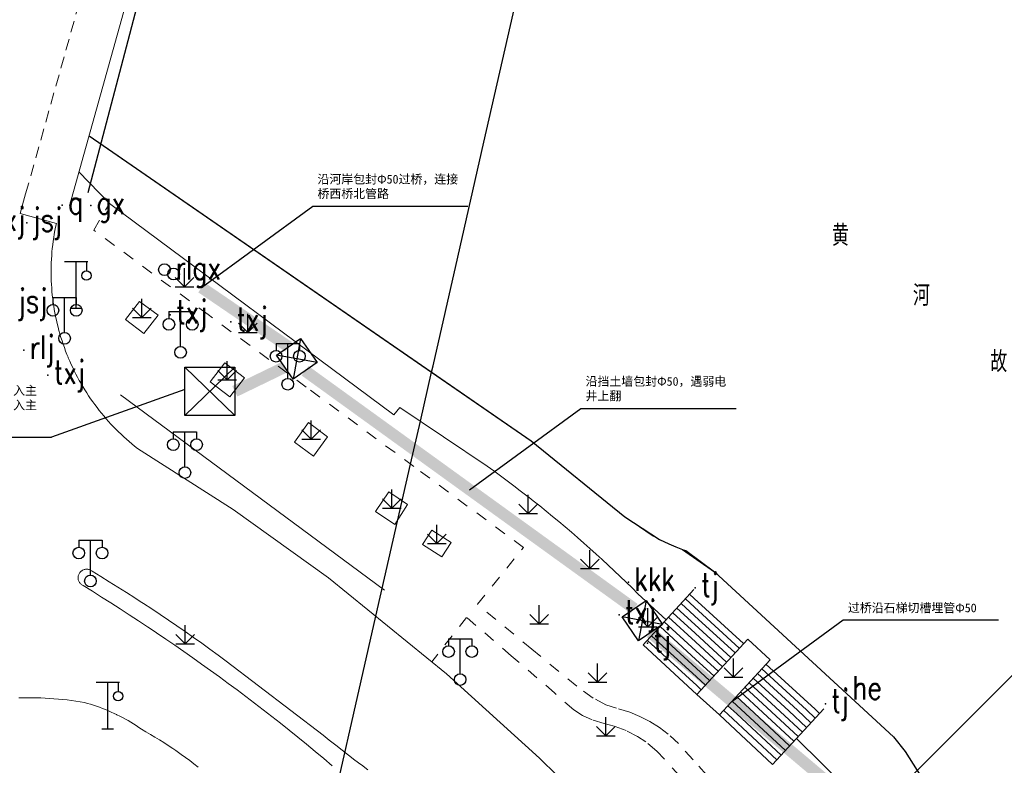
# Model space of a CAD drawing. Extents: x 39527407 to 39530665, y 3786466 to 3790957.
# Tile 40 of 113: x 39529168 to 39529252, y 3788021 to 3788085. Entities that reach past the tile are written whole.
import ezdxf
from ezdxf.enums import TextEntityAlignment as Align

# ---------------------------------------------------------------- set-up
doc = ezdxf.new("R2010")
doc.units = 0
doc.header["$PDSIZE"] = 0.2
for name, pattern in [('X0', [4, 3, -1]), ('X6', [2, 1, -1]), ('X70', [1.6, 1, -0.6])]:
    doc.linetypes.add(name, pattern=pattern)
doc.layers.get('0').update_dxf_attribs({"linetype": 'CONTINUOUS'})
for name, color, linetype in [('04-安保监控', 4, 'CONTINUOUS'), ('DLSS', 4, 'CONTINUOUS'), ('GXYZ', 2, 'CONTINUOUS'), ('JCDL_DMX_F', 30, 'CONTINUOUS'), ('JCDL_JMDD', 1, 'CONTINUOUS'), ('JCDL_JMDD_F', 231, 'CONTINUOUS'), ('JCDL_JMDX_F', 231, 'CONTINUOUS'), ('JCDL_JTD_F', 100, 'CONTINUOUS'), ('JCDL_JTX_F', 100, 'CONTINUOUS'), ('JCDL_SX_ZJ', 5, 'CONTINUOUS'), ('SXSS', 5, 'CONTINUOUS'), ('ZBTZ', 3, 'CONTINUOUS'), ('zdh', 7, 'CONTINUOUS'), ('断面线', 2, 'CONTINUOUS'), ('综合管网', 1, 'CONTINUOUS')]:
    doc.layers.add(name, color=color, linetype=linetype)
for name, color, linetype, lineweight in [('JCDL_JMDX', 1, 'CONTINUOUS', 0), ('JCDL_ZBX', 3, 'CONTINUOUS', 0), ('JCDL_ZBX_F', 7, 'CONTINUOUS', 0)]:
    doc.layers.add(name, color=color, linetype=linetype, lineweight=lineweight)
doc.styles.add('HT', font='simhei.ttf')
doc.styles.add('HZ', font='rs', dxfattribs={"width": 0.8, "bigfont": 'hztxt'})
doc.linetypes.add('10422', pattern='A,2,[150,AAA.SHX,S=1,R=0,X=0,Y=1],2,[177,AAA.SHX,S=1,R=0,X=0,Y=0.8],1e-09', length=4)
doc.linetypes.add('X35', pattern='A,2,[150,AAA.SHX,S=1,R=0,X=0,Y=1],2,[177,AAA.SHX,S=1,R=0,X=0,Y=0.8],1e-09', length=4)
doc.linetypes.add('X49', pattern='A,0,[5,symbolt.shx,S=1,R=0,X=0,Y=0],-10', length=10)
doc.linetypes.add('X67', pattern='A,1,[150,symbolx.shx,S=1,R=0,X=0,Y=1],2,[153,symbolx.shx,S=1,R=0,X=0,Y=0.8],2,[145,symbolx.shx,S=1,R=0,X=0,Y=0],0,[150,symbolx.shx,S=1,R=0,X=0,Y=1],2,[153,symbolx.shx,S=1,R=0,X=0,Y=0.8],2,[150,symbolx.shx,S=1,R=0,X=0,Y=1],0.5,-0.5,[146,symbolx.shx,S=1,R=0,X=0,Y=0],-0.5,0.5,[153,symbolx.shx,S=1,R=0,X=0,Y=0.8],1', length=12)

# ---------------------------------------------------------------- blocks, each defined once
blk = doc.blocks.new('4860000')
at = {"color": 0}
for p, q in [((-1, 4), (1, 4)), ((0, 0), (0, 4)), ((0.879, 4), (0.879, 3.2)), ((-0.5, 0), (0.5, 0))]:
    blk.add_line(p, q, dxfattribs=at)
blk.add_circle((0.879, 2.8), 0.4, dxfattribs=at)
blk = doc.blocks.new('9530003')
at = {"color": 0}
for p, q in [((0, 0), (0, 1.6)), ((-0.8, 0), (0.8, 0))]:
    blk.add_line(p, q, dxfattribs=at)
at = {"color": 0, "linetype": 'Continuous'}
for points in [[(0, 0), (-0.8, 0.8)], [(0, 0), (0.8, 0.8)]]:
    blk.add_lwpolyline(points, dxfattribs=at)
blk = doc.blocks.new('2382100')
at = {"color": 0, "linetype": 'Continuous'}
blk.add_circle((0, 0), 0.5, dxfattribs=at)
blk = doc.blocks.new('3521000')
at = {"color": 0}
for p, q in [((-1, 3.5), (1, 3.5)), ((0, 0.5), (0, 3.5))]:
    blk.add_line(p, q, dxfattribs=at)
at = {"color": 0, "linetype": 'Continuous', "flags": 128}
for points in [[(-1, 3.5), (-1, 2.9)], [(1, 3.5), (1, 2.9)]]:
    blk.add_lwpolyline(points, dxfattribs=at)
at = {"color": 0}
for centre in [(-1, 2.4), (1, 2.4), (0, 0)]:
    blk.add_circle(centre, 0.5, dxfattribs=at)
blk = doc.blocks.new('弱电井')
at = {"layer": '综合管网', "linetype": 'Continuous', "lineweight": 30}
for p, q in [((39505996.61, 3778252.25), (39506001.85, 3778241.73)), ((39506004.49, 3778249.61), (39505993.97, 3778244.37))]:
    blk.add_line(p, q, dxfattribs=at)
blk.add_lwpolyline([(39505996.61, 3778252.25), (39506004.49, 3778249.61), (39506001.85, 3778241.73), (39505993.97, 3778244.37)], close=True, dxfattribs=at)

msp = doc.modelspace()

# ---------------------------------------------------------------- linework, layer by layer
at = {"layer": '04-安保监控', "color": 2, "linetype": 'Continuous', "lineweight": 30}
for p, q in [((39529186.13142, 3788055.64794), (39529181.83071, 3788051.5038)), ((39529181.83071, 3788055.64794), (39529186.13142, 3788051.5038))]:
    msp.add_line(p, q, dxfattribs=at)
msp.add_lwpolyline([(39529181.83071, 3788055.64794), (39529186.13142, 3788055.64794), (39529186.13142, 3788051.5038), (39529181.83071, 3788051.5038)], close=True, dxfattribs=at)
at = {"layer": 'DLSS', "color": 9, "linetype": 'X70', "lineweight": 0, "elevation": -38.58}
msp.add_lwpolyline([(39529168.18887, 3788070.51001), (39529179.5542, 3788111.06391)], dxfattribs=at)
at = {"layer": 'DLSS', "color": 9, "linetype": 'Continuous', "lineweight": 20, "elevation": -38.58}
for points in [[(39529219.86, 3788014.65971), (39529212.282, 3788022.08672), (39529204.29399, 3788029.34272), (39529194.18202, 3788037.58253), (39529185.98309, 3788043.42346), (39529177.77999, 3788048.67871), (39529177.53743, 3788048.8702), (39529177.29823, 3788049.06589), (39529177.06222, 3788049.2654), (39529176.82944, 3788049.46868), (39529176.59997, 3788049.67568), (39529176.37385, 3788049.88634), (39529176.15115, 3788050.10061), (39529175.93193, 3788050.31844), (39529175.71624, 3788050.53977), (39529175.50414, 3788050.76454), (39529175.29568, 3788050.99269), (39529175.09092, 3788051.22416), (39529174.8899, 3788051.4589), (39529174.69269, 3788051.69684), (39529174.49934, 3788051.93792), (39529174.30988, 3788052.18208), (39529174.12438, 3788052.42926), (39529173.94288, 3788052.67939), (39529173.76542, 3788052.9324), (39529173.59206, 3788053.18824), (39529173.42284, 3788053.44683), (39529173.25779, 3788053.70812), (39529173.09698, 3788053.97202), (39529172.94042, 3788054.23848), (39529172.78818, 3788054.50742), (39529172.64028, 3788054.77877), (39529172.49676, 3788055.05247), (39529172.35767, 3788055.32844), (39529172.22303, 3788055.60661), (39529172.09288, 3788055.88692), (39529171.96726, 3788056.16928), (39529171.8462, 3788056.45362), (39529171.82299, 3788056.51071), (39529171.72973, 3788056.73987), (39529171.61788, 3788057.02797), (39529171.51067, 3788057.31782), (39529171.40815, 3788057.60936), (39529171.31032, 3788057.90251), (39529171.21723, 3788058.1972), (39529171.12888, 3788058.49335), (39529171.04531, 3788058.79088), (39529170.96654, 3788059.08971), (39529170.89259, 3788059.38977), (39529170.82347, 3788059.69099), (39529170.75921, 3788059.99328), (39529170.69981, 3788060.29656), (39529170.64531, 3788060.60076), (39529170.5957, 3788060.90579), (39529170.55101, 3788061.21159), (39529170.51124, 3788061.51806), (39529170.47641, 3788061.82513), (39529170.44652, 3788062.13273), (39529170.42158, 3788062.44076), (39529170.4016, 3788062.74916), (39529170.38658, 3788063.05784), (39529170.37653, 3788063.36672), (39529170.37146, 3788063.67572), (39529170.37135, 3788063.98476), (39529170.37621, 3788064.29377), (39529170.38605, 3788064.60265), (39529170.40085, 3788064.91134), (39529170.42061, 3788065.21975), (39529170.44533, 3788065.5278), (39529170.47501, 3788065.83542), (39529170.50963, 3788066.14252), (39529170.54918, 3788066.44902), (39529170.59366, 3788066.75484), (39529170.64306, 3788067.05991), (39529170.69735, 3788067.36415), (39529170.75654, 3788067.66747), (39529170.82099, 3788067.96971), (39529167.716, 3788068.82271), (39529168.18887, 3788070.51001)], [(39529167.58899, 3788027.27089), (39529167.96743, 3788027.27978), (39529168.34595, 3788027.28365), (39529168.72449, 3788027.28248), (39529169.10298, 3788027.27629), (39529169.48136, 3788027.26507), (39529169.85955, 3788027.24882), (39529170.23749, 3788027.22754), (39529170.61512, 3788027.20125), (39529170.99237, 3788027.16994), (39529171.36916, 3788027.13362), (39529171.74544, 3788027.09229), (39529172.12114, 3788027.04598), (39529172.49619, 3788026.99467), (39529172.87052, 3788026.93838), (39529173.244, 3788026.87671), (39529173.50431, 3788026.80369), (39529173.76321, 3788026.72582), (39529174.02073, 3788026.64348), (39529174.27678, 3788026.5567), (39529174.5313, 3788026.46552), (39529174.78421, 3788026.36995), (39529175.03542, 3788026.27003), (39529175.28487, 3788026.16578), (39529175.53249, 3788026.05723), (39529175.77819, 3788025.94443), (39529175.96843, 3788025.85309), (39529176.02191, 3788025.8274), (39529176.26356, 3788025.70617), (39529176.50309, 3788025.58079), (39529176.74042, 3788025.45129), (39529176.97547, 3788025.31771), (39529177.20818, 3788025.18009), (39529177.43848, 3788025.03847), (39529177.6663, 3788024.89289), (39529177.89157, 3788024.7434), (39529178.114, 3788024.58972), (39529178.50652, 3788024.36822), (39529178.89607, 3788024.1415), (39529179.28279, 3788023.91001), (39529179.66663, 3788023.67377), (39529180.04753, 3788023.43283), (39529180.42544, 3788023.18721), (39529180.8003, 3788022.93697), (39529181.0753, 3788022.74854), (39529181.17205, 3788022.68212), (39529181.54064, 3788022.42272), (39529181.906, 3788022.15881), (39529182.26809, 3788021.89041), (39529182.62684, 3788021.61758), (39529182.98221, 3788021.34035)]]:
    msp.add_lwpolyline(points, dxfattribs=at)
at = {"layer": 'DLSS', "color": 9, "linetype": 'X6', "lineweight": 0, "elevation": -38.58}
for points in [[(39529231.02466, 3788017.00718), (39529230.71902, 3788016.65687), (39529228.04512, 3788019.07666), (39529226.59751, 3788020.66073), (39529225.44626, 3788021.96854), (39529224.20543, 3788023.35111), (39529223.32129, 3788024.15387), (39529222.55635, 3788024.72648), (39529221.74601, 3788025.23282), (39529220.86799, 3788025.68172), (39529220.01234, 3788026.03283), (39529218.86996, 3788026.38082), (39529217.95058, 3788026.68032), (39529216.86103, 3788027.25646), (39529215.46088, 3788028.26327), (39529211.61325, 3788031.45021), (39529206.94999, 3788035.31271), (39529210.904, 3788040.16972), (39529201.48357, 3788047.12623), (39529192.26357, 3788053.93472), (39529183.84531, 3788060.15118), (39529174.024, 3788067.40371), (39529175.381, 3788069.67372)], [(39529224.34381, 3788020.53987), (39529222.33251, 3788022.71289), (39529221.39707, 3788023.48764), (39529220.66681, 3788023.96613), (39529219.69673, 3788024.4656), (39529218.67529, 3788024.84925), (39529217.8303, 3788025.06882), (39529216.78887, 3788025.3786), (39529215.96932, 3788025.76433), (39529215.21, 3788026.25816), (39529213.55954, 3788027.70082), (39529209.84881, 3788030.88629), (39529206.00999, 3788034.18171), (39529203.02403, 3788030.37756)]]:
    msp.add_lwpolyline(points, dxfattribs=at)
at = {"layer": 'DLSS', "color": 9, "linetype": 'Continuous', "lineweight": 0, "elevation": -38.58}
for points in [[(39529173.11, 3788036.91571), (39529173.05669, 3788036.94214), (39529173.0059, 3788036.97317), (39529172.95781, 3788037.00824), (39529172.91273, 3788037.04711), (39529172.87097, 3788037.08952), (39529172.83281, 3788037.13519), (39529172.79849, 3788037.18382), (39529172.76825, 3788037.23508), (39529172.74228, 3788037.28864), (39529172.72076, 3788037.34413), (39529172.70384, 3788037.40119), (39529172.69161, 3788037.45944), (39529172.68417, 3788037.51849), (39529172.68157, 3788037.57795), (39529172.68382, 3788037.63743), (39529172.69091, 3788037.69652), (39529172.70278, 3788037.75484), (39529172.71937, 3788037.812), (39529172.74056, 3788037.86762), (39529172.76621, 3788037.92133), (39529172.79615, 3788037.97277), (39529172.83018, 3788038.0216), (39529172.854, 3788038.05071), (39529172.86807, 3788038.0675), (39529172.90957, 3788038.11016), (39529172.95442, 3788038.14929), (39529173.0023, 3788038.18465), (39529173.0529, 3788038.21598), (39529173.10589, 3788038.24309), (39529173.1609, 3788038.26579), (39529173.21759, 3788038.28394), (39529173.27556, 3788038.29741), (39529173.33444, 3788038.30611), (39529173.39383, 3788038.30999), (39529173.45334, 3788038.30901), (39529173.51258, 3788038.30319), (39529173.57114, 3788038.29257), (39529173.62864, 3788038.27721), (39529173.6847, 3788038.25722), (39529173.73895, 3788038.23273), (39529173.79102, 3788038.2039), (39529173.84057, 3788038.17093), (39529173.887, 3788038.13372), (39529174.62695, 3788037.685), (39529175.36402, 3788037.23155), (39529176.0984, 3788036.77377), (39529176.83007, 3788036.31166), (39529177.559, 3788035.84525), (39529178.026, 3788035.54272), (39529178.28516, 3788035.37454), (39529179.00854, 3788034.89955), (39529179.72909, 3788034.42031), (39529180.44681, 3788033.93682), (39529181.16167, 3788033.44911), (39529181.87363, 3788032.95719), (39529182.58268, 3788032.46108), (39529183.28879, 3788031.96079), (39529183.99194, 3788031.45635), (39529184.6921, 3788030.94777), (39529185.389, 3788030.43472), (39529193.697, 3788024.07972), (39529194.23938, 3788023.64442), (39529194.78493, 3788023.2131), (39529195.33336, 3788022.78545), (39529195.88466, 3788022.3615), (39529196.4388, 3788021.94128), (39529196.94, 3788021.56671), (39529196.99576, 3788021.52479), (39529197.55551, 3788021.11206)], [(39529194.49042, 3788021.4454), (39529193.75842, 3788022.06414), (39529193.02298, 3788022.67879), (39529192.28412, 3788023.28932), (39529191.54187, 3788023.89572), (39529190.79624, 3788024.49797), (39529190.047, 3788025.09571), (39529189.30779, 3788025.67529), (39529188.5653, 3788026.25065), (39529187.81979, 3788026.8221), (39529187.07129, 3788027.38962), (39529186.31981, 3788027.9532), (39529185.56538, 3788028.51282), (39529184.80802, 3788029.06847), (39529184.04775, 3788029.62012), (39529183.28459, 3788030.16778), (39529182.51856, 3788030.71141), (39529181.74968, 3788031.251), (39529180.97798, 3788031.78655), (39529180.20347, 3788032.31803), (39529179.42617, 3788032.84543), (39529179.119, 3788033.05172), (39529178.64612, 3788033.36874), (39529177.86332, 3788033.88794), (39529177.07781, 3788034.40302), (39529176.2896, 3788034.91396), (39529175.49871, 3788035.42075), (39529174.70517, 3788035.92337), (39529173.909, 3788036.42181), (39529173.11, 3788036.91571)]]:
    msp.add_lwpolyline(points, dxfattribs=at)
at = {"layer": 'GXYZ', "color": 9, "linetype": 'Continuous', "elevation": -38.58, "flags": 128}
msp.add_lwpolyline([(39529173.54007, 3788070.62661), (39529195.38189, 3788153.58273)], dxfattribs=at)
at = {"layer": 'JCDL_DMX_F', "color": 9, "linetype": 'X35', "lineweight": 0, "elevation": -38.58}
for points in [[(39529172.75994, 3788072.40383), (39529175.381, 3788069.67372), (39529199.772, 3788051.54171), (39529200.27899, 3788052.19671), (39529207.789, 3788047.15871), (39529208.36107, 3788046.74441), (39529208.93018, 3788046.32603), (39529209.49652, 3788045.90391), (39529210.06007, 3788045.47808), (39529210.6208, 3788045.04854), (39529211.17869, 3788044.61532), (39529211.36899, 3788044.46571), (39529211.73372, 3788044.17844), (39529212.28587, 3788043.73792), (39529212.8351, 3788043.29377), (39529213.38139, 3788042.84602), (39529213.92473, 3788042.39467), (39529214.46508, 3788041.93977), (39529215.00243, 3788041.48131), (39529215.53675, 3788041.01933), (39529216.06801, 3788040.55384), (39529216.5962, 3788040.08486), (39529217.12129, 3788039.61242), (39529217.64326, 3788039.13653), (39529218.16209, 3788038.65721), (39529218.67775, 3788038.17449), (39529219.19022, 3788037.68839), (39529219.69948, 3788037.19892), (39529220.2055, 3788036.70611), (39529220.708, 3788036.20971), (39529223.13533, 3788033.96775)], [(39529234.31986, 3788023.79648), (39529234.349, 3788023.76772), (39529293.76292, 3787965.13051)]]:
    msp.add_lwpolyline(points, dxfattribs=at)
at = {"layer": 'JCDL_JMDX', "color": 9, "linetype": 'X67', "lineweight": 0, "elevation": -38.58}
msp.add_lwpolyline([(39529296.602, 3787968.00872), (39529251.269, 3788012.76271), (39529248.77, 3788015.35171), (39529247.81199, 3788016.45672), (39529246.08, 3788018.86171), (39529243.646, 3788022.67172), (39529242.643, 3788023.92972), (39529227.28099, 3788038.09371), (39529224.831, 3788039.91472), (39529224.5414, 3788040.01573), (39529224.25382, 3788040.12238), (39529223.9682, 3788040.2342), (39529223.68466, 3788040.35114), (39529223.40326, 3788040.47318), (39529223.374, 3788040.48672), (39529223.12411, 3788040.60027), (39529222.8473, 3788040.73237), (39529222.57291, 3788040.86944), (39529222.30104, 3788041.01144), (39529222.032, 3788041.15871), (39529219.59899, 3788042.81772), (39529211.551, 3788049.31672), (39529173.62366, 3788075.50303)], dxfattribs=at)
at = {"layer": 'JCDL_JMDX', "color": 9, "linetype": 'Continuous', "lineweight": 0, "elevation": -38.58}
for points in [[(39529225.55706, 3788035.06154), (39529224.78707, 3788035.76801)], [(39529225.53487, 3788035.8102), (39529225.14988, 3788036.16344)], [(39529229.76981, 3788031.92465), (39529225.53487, 3788035.8102)], [(39529225.60144, 3788033.56422), (39529224.06146, 3788034.97715)], [(39529225.57925, 3788034.31288), (39529224.42426, 3788035.37258)], [(39529229.407, 3788031.52922), (39529225.55706, 3788035.06154)], [(39529225.64581, 3788032.06689), (39529223.33584, 3788034.18629)], [(39529225.62363, 3788032.81556), (39529223.69865, 3788034.58172)], [(39529229.0442, 3788031.13379), (39529225.57925, 3788034.31288)], [(39529225.69019, 3788030.56957), (39529222.61023, 3788033.39544)], [(39529225.668, 3788031.31823), (39529222.97303, 3788033.79087)], [(39529228.68139, 3788030.73836), (39529225.60144, 3788033.56422)], [(39529225.73456, 3788029.07224), (39529221.88461, 3788032.60458)], [(39529225.71238, 3788029.82091), (39529222.24742, 3788033.00001)], [(39529228.31858, 3788030.34293), (39529225.62363, 3788032.81556)], [(39529225.75675, 3788028.32358), (39529221.5218, 3788032.20915)], [(39529227.95578, 3788029.9475), (39529225.64581, 3788032.06689)], [(39529227.59297, 3788029.55207), (39529225.668, 3788031.31823)], [(39529227.23016, 3788029.15664), (39529225.69019, 3788030.56957)], [(39529226.86736, 3788028.76121), (39529225.71238, 3788029.82091)], [(39529235.16136, 3788026.24959), (39529231.33557, 3788029.75975)], [(39529235.90675, 3788026.29401), (39529231.69838, 3788030.15518)], [(39529226.50455, 3788028.36578), (39529225.73456, 3788029.07224)], [(39529233.67059, 3788026.16076), (39529230.60996, 3788028.96889)], [(39529234.41598, 3788026.20518), (39529230.97276, 3788029.36432)], [(39529226.14175, 3788027.97035), (39529225.75675, 3788028.32358)], [(39529232.17982, 3788026.07194), (39529229.88434, 3788028.17803)], [(39529232.9252, 3788026.11635), (39529230.24715, 3788028.57346)], [(39529230.68904, 3788025.98311), (39529229.15873, 3788027.38717)], [(39529231.43443, 3788026.02752), (39529229.52153, 3788027.7826)], [(39529229.19827, 3788025.89428), (39529228.43311, 3788026.59631)], [(39529229.94366, 3788025.93869), (39529228.79592, 3788026.99174)], [(39529228.45288, 3788025.84987), (39529228.07031, 3788026.20088)], [(39529232.62876, 3788021.95336), (39529228.45288, 3788025.84987)], [(39529232.99453, 3788022.352), (39529229.19827, 3788025.89428)], [(39529233.36029, 3788022.75064), (39529229.94366, 3788025.93869)], [(39529233.72605, 3788023.14928), (39529230.68904, 3788025.98311)], [(39529234.09181, 3788023.54793), (39529231.43443, 3788026.02752)], [(39529234.45757, 3788023.94657), (39529232.17982, 3788026.07194)], [(39529234.82333, 3788024.34521), (39529232.9252, 3788026.11635)], [(39529235.18909, 3788024.74385), (39529233.67059, 3788026.16076)], [(39529235.55485, 3788025.14249), (39529234.41598, 3788026.20518)], [(39529235.92061, 3788025.54114), (39529235.16136, 3788026.24959)], [(39529236.28638, 3788025.93978), (39529235.90675, 3788026.29401)]]:
    msp.add_lwpolyline(points, dxfattribs=at)
at = {"layer": 'JCDL_JMDX_F', "color": 9, "linetype": 'Continuous', "lineweight": 0, "elevation": -38.58}
for points in [[(39529225.51268, 3788036.55887), (39529221.159, 3788031.81372)], [(39529230.13261, 3788032.32008), (39529225.77894, 3788027.57492)], [(39529225.77894, 3788027.57492), (39529221.159, 3788031.81372)], [(39529232.06119, 3788030.55061), (39529227.7075, 3788025.80545)], [(39529236.65214, 3788026.33842), (39529232.263, 3788021.55472)], [(39529232.263, 3788021.55472), (39529227.7075, 3788025.80545)]]:
    msp.add_lwpolyline(points, dxfattribs=at)
at = {"layer": 'JCDL_JTX_F', "color": 9, "linetype": 'Continuous', "lineweight": 0, "elevation": -38.58}
for points in [[(39529182.99215, 3788109.04298), (39529171.945, 3788069.47972)], [(39529171.945, 3788069.47972), (39529172.19066, 3788069.04423)]]:
    msp.add_lwpolyline(points, dxfattribs=at)
at = {"layer": 'JCDL_ZBX', "color": 9, "linetype": 'X49', "lineweight": 0, "elevation": -38.58}
msp.add_lwpolyline([(39529198.97906, 3788036.51815), (39529176.31305, 3788053.27315)], dxfattribs=at)
at = {"layer": 'JCDL_ZBX_F', "color": 9, "linetype": 'X0', "lineweight": 0, "elevation": -38.58}
for points in [[(39529178.33705, 3788058.53207), (39529179.54194, 3788060.10428), (39529177.95199, 3788061.28872), (39529176.76499, 3788059.72672), (39529178.33705, 3788058.53207)], [(39529185.71249, 3788053.10741), (39529186.9545, 3788054.7384), (39529185.26399, 3788056.02572), (39529184.022, 3788054.39471), (39529185.71249, 3788053.10741)], [(39529192.884, 3788048.02071), (39529194.08734, 3788049.67923), (39529192.46535, 3788050.89748), (39529191.24199, 3788049.21372), (39529192.884, 3788048.02071)], [(39529199.8497, 3788042.14019), (39529200.95058, 3788043.87355), (39529199.33499, 3788044.96071), (39529198.189, 3788043.25771), (39529199.8497, 3788042.14019)], [(39529203.897, 3788039.37371), (39529204.68917, 3788040.6163), (39529203.03117, 3788041.67331), (39529202.239, 3788040.43072), (39529203.897, 3788039.37371)], [(39529232.06119, 3788030.55061), (39529230.13261, 3788032.32008)], [(39529225.77894, 3788027.57492), (39529227.7075, 3788025.80545)]]:
    msp.add_lwpolyline(points, dxfattribs=at)
at = {"layer": 'SXSS', "color": 9, "linetype": '10422', "flags": 128}
msp.add_lwpolyline([(39529173.62367, 3788075.50303), (39529203.01161, 3788055.2126), (39529211.551, 3788049.31672), (39529219.59899, 3788042.81772), (39529222.57291, 3788040.86944), (39529223.374, 3788040.48672), (39529223.9682, 3788040.2342), (39529224.5414, 3788040.01573), (39529227.28099, 3788038.09371), (39529242.643, 3788023.92972), (39529243.646, 3788022.67172), (39529244.68173, 3788021.05047), (39529246.08, 3788018.86171), (39529247.81199, 3788016.45672), (39529248.77, 3788015.35171), (39529299.915, 3787965.16872), (39529301.902, 3787967.41671), (39529317.058, 3787953.58371), (39529314.61079, 3787950.90246), (39529315.28423, 3787950.23193), (39529317.14, 3787948.38418), (39529332.843, 3787933.04524), (39529379.54322, 3787887.42772), (39529386.80516, 3787880.33414), (39529392.43, 3787874.83971), (39529403.3176, 3787863.46292), (39529419.761, 3787846.28071), (39529444.323, 3787816.41072), (39529450.59899, 3787810.12571), (39529451.77073, 3787809.58358), (39529452.77687, 3787809.00194), (39529453.92938, 3787808.1721), (39529455.17092, 3787807.04313), (39529455.60711, 3787806.56692), (39529456.25784, 3787805.76461), (39529456.63377, 3787805.23953), (39529456.84444, 3787804.9143), (39529457.59651, 3787803.56007), (39529458.05629, 3787802.49273), (39529458.34538, 3787801.63618), (39529458.65875, 3787800.38369), (39529458.84899, 3787799.10671), (39529461.11099, 3787795.01471), (39529508.35041, 3787731.7076), (39529517.424, 3787719.14071), (39529520.174, 3787721.03171), (39529532.226, 3787704.43171), (39529529.77252, 3787702.54496), (39529532.28194, 3787698.94588), (39529541.916, 3787685.92871), (39529579.24899, 3787639.41772), (39529639.23, 3787569.78671), (39529647.79899, 3787563.85872), (39529668.05299, 3787540.07072), (39529669.682, 3787539.13172), (39529671.21899, 3787538.82572), (39529672.701, 3787536.53372)], dxfattribs=at)
at = {"layer": 'zdh', "color": 9}
for p in [(39529171.322, 3788069.53072, 0.736), (39529173.774, 3788069.51072, 0.887), (39529168.278, 3788068.03972, 0.674), (39529180.547, 3788063.91872, 1.028), (39529180.589, 3788060.14272, 0.775), (39529185.776, 3788059.52372, 0.881), (39529168.039, 3788057.10472, 0.313), (39529170.105, 3788054.95972, 0.177), (39529219.896, 3788037.21172, 0.158), (39529225.629, 3788036.71372, -2), (39529219.092, 3788034.39672, 0.681), (39529221.545, 3788031.97272, 0.803), (39529238.6, 3788027.89072, -2.009), (39529236.8, 3788026.76472, -1.991)]:
    msp.add_point(p, dxfattribs=at)
at = {"layer": '断面线', "color": 9, "elevation": -38.58, "flags": 128}
for points in [[(39529193.33807, 3788012.73313), (39529198.24324, 3788034.27322), (39529201.21527, 3788047.32435), (39529202.05371, 3788051.00616), (39529203.01161, 3788055.2126), (39529203.13853, 3788055.76997), (39529205.26105, 3788065.09057), (39529207.5062, 3788074.94974), (39529209.78788, 3788084.96929), (39529212.02555, 3788094.79557), (39529214.26703, 3788104.63858), (39529216.96899, 3788116.50373), (39529219.11342, 3788125.92059), (39529219.22733, 3788126.4208), (39529221.34857, 3788135.73583), (39529222.06901, 3788138.8995), (39529222.31602, 3788139.98418), (39529222.48791, 3788140.73901), (39529224.75467, 3788150.69303), (39529227.32469, 3788161.97879)], [(39529215.07057, 3787991.45791), (39529229.11587, 3788005.49439), (39529233.0542, 3788009.43024), (39529240.91573, 3788017.28684), (39529244.68173, 3788021.05047), (39529244.89947, 3788021.26808), (39529251.81771, 3788028.18197), (39529258.71167, 3788035.0716), (39529266.37572, 3788042.73084), (39529274.0184, 3788050.36871), (39529280.73853, 3788057.08462), (39529289.50704, 3788065.84762), (39529289.68984, 3788066.03031), (39529294.59823, 3788070.93562), (39529295.50421, 3788071.84103), (39529295.89956, 3788072.23613), (39529302.3374, 3788078.66992), (39529307.96633, 3788084.29532)]]:
    msp.add_lwpolyline(points, dxfattribs=at)
at = {"layer": '综合管网', "color": 1, "linetype": 'Continuous', "lineweight": 30}
for p, q in [((39529183.2767, 3788062.47397), (39529192.82252, 3788069.4558)), ((39529192.82252, 3788069.4558), (39529206.1313, 3788069.4558)), ((39529181.83071, 3788053.71606), (39529170.41695, 3788049.63972, 38.58)), ((39529206.27586, 3788045.13012, -38.58), (39529215.82168, 3788052.11196, -38.58)), ((39529215.82168, 3788052.11196, -38.58), (39529229.13045, 3788052.11196, -38.58)), ((39529157.10817, 3788049.63972, 38.58), (39529170.41695, 3788049.63972, 38.58)), ((39529228.7816, 3788026.97614, -38.58), (39529238.32742, 3788033.95797, -38.58)), ((39529238.32742, 3788033.95797, -38.58), (39529251.6362, 3788033.95797, -38.58))]:
    msp.add_line(p, q, dxfattribs=at)
at = {"layer": '综合管网', "color": 6, "linetype": 'Continuous', "lineweight": 30, "const_width": 1, "flags": 128}
msp.add_lwpolyline([(39529190.74897, 3788057.38956), (39529183.2767, 3788062.47397)], dxfattribs=at)
at = {"layer": '综合管网', "color": 1, "linetype": 'Continuous', "lineweight": 30, "const_width": 1, "flags": 128}
msp.add_lwpolyline([(39529190.39393, 3788055.64038), (39529186.13142, 3788053.57587)], dxfattribs=at)
at = {"layer": '综合管网', "color": 6, "linetype": 'Continuous', "lineweight": 30, "const_width": 1, "elevation": -38.58, "flags": 128}
for points in [[(39529220.39174, 3788034.9269), (39529192.15998, 3788055.33335)], [(39529238.95433, 3788018.38395), (39529221.80275, 3788032.87069)]]:
    msp.add_lwpolyline(points, dxfattribs=at)

# ---------------------------------------------------------------- block references
at = {"layer": 'JCDL_JMDD', "color": 9}
for p in [(39529180.095, 3788064.00872, -38.58), (39529180.88, 3788063.63472, -38.58)]:
    msp.add_blockref('2382100', p, dxfattribs=at)
at = {"layer": 'JCDL_JMDD_F', "color": 9}
for p in [(39529171.529, 3788058.12072, -38.58), (39529181.474, 3788056.91771, -38.58), (39529190.675, 3788054.18072, -38.58), (39529181.85299, 3788046.59772, -38.58), (39529173.747, 3788037.29672, -38.58), (39529205.46399, 3788028.84072, -38.58)]:
    msp.add_blockref('3521000', p, dxfattribs=at)
at = {"layer": 'JCDL_JTD_F', "color": 9}
for p in [(39529172.521, 3788060.70572, -38.58), (39529175.237, 3788024.62071, -38.58)]:
    msp.add_blockref('4860000', p, dxfattribs=at)
at = {"layer": 'ZBTZ', "color": 9}
for p in [(39529181.81135, 3788062.53496, -38.58), (39529178.14455, 3788059.91042, -38.58), (39529187.24735, 3788058.62237, -38.58), (39529185.48822, 3788054.56652, -38.58), (39529192.67468, 3788049.45911, -38.58), (39529199.59232, 3788043.55042, -38.58), (39529211.31021, 3788043.09133, -38.58), (39529203.46409, 3788040.52352, -38.58), (39529216.57613, 3788038.35875, -38.58), (39529212.24355, 3788033.62616, -38.58), (39529221.57538, 3788033.3595, -38.58), (39529181.87395, 3788031.90547, -38.58), (39529228.92011, 3788029.06282, -38.58), (39529217.2428, 3788028.62691, -38.58), (39529217.96027, 3788024.01389, -38.58)]:
    msp.add_blockref('9530003', p, dxfattribs=at)
at = {"layer": '综合管网', "color": 9, "linetype": 'Continuous', "lineweight": 30, "xscale": 0.3000000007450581, "yscale": 0.3000000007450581, "zscale": 0.3000000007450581, "rotation": 322.9863596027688}
for p in [(29383264.36874, 10017830.48217), (29383294.01151, 10017808.01952, -38.58)]:
    msp.add_blockref('弱电井', p, dxfattribs=at)

# ---------------------------------------------------------------- texts
at = {"layer": 'JCDL_SX_ZJ', "color": 9, "lineweight": 0, "style": 'HZ', "width": 0.8}
for s, p in [('黄', (39529237.36467, 3788065.51469, -38.58)), ('河', (39529244.31203, 3788060.3591, -38.58)), ('故', (39529250.94901, 3788054.6822, -38.58))]:
    msp.add_text(s, height=1.8, dxfattribs=at).set_placement(p, align=Align.BOTTOM_LEFT)
at = {"layer": 'zdh', "color": 9, "style": 'HZ', "width": 0.8}
for s, p in [('q', (39529171.822, 3788068.78072, 0.736)), ('gx', (39529174.274, 3788068.76072, 0.887)), ('txj', (39529165.475, 3788067.33672, 0.605)), ('jsj', (39529168.778, 3788067.28972, 0.674)), ('rlgx', (39529181.047, 3788063.16872, 1.028)), ('jsj', (39529167.508, 3788060.34172, 0.405)), ('txj', (39529181.089, 3788059.39272, 0.775)), ('txj', (39529186.276, 3788058.77372, 0.881)), ('rlj', (39529168.539, 3788056.35472, 0.313)), ('txj', (39529170.605, 3788054.20972, 0.177)), ('kkk', (39529220.396, 3788036.46172, 0.158)), ('tj', (39529226.129, 3788035.96372, -2)), ('txj', (39529219.592, 3788033.64672, 0.681)), ('tj', (39529222.045, 3788031.22272, 0.803)), ('he', (39529239.1, 3788027.14072, -2.009)), ('tj', (39529237.3, 3788026.01472, -1.991))]:
    msp.add_text(s, height=2, dxfattribs=at).set_placement(p)
at = {"layer": '综合管网', "color": 1, "linetype": 'Continuous', "lineweight": 30, "char_height": 0.75, "attachment_point": 1, "style": 'HT'}
for s, insert, width in [('沿河岸包封Φ50过桥，连接桥西桥北管路', (39529193.22064, 3788072.14365), 12.7553929), ('沿挡土墙包封Φ50，遇弱电井上翻', (39529216.21979, 3788054.79981, -38.58), 12.7553929), ('汇聚机箱，从机房引入主干48芯光纤，就近引入主干电源线。', (39529157.90577, 3788054.00961, 38.58), 12.1666153), ('过桥沿石梯切槽埋管Φ50', (39529238.72554, 3788035.36794, -38.58), 12.7553929)]:
    msp.add_mtext(s, dxfattribs=dict(at, insert=insert, width=width))

doc.saveas('drawing.dxf')
